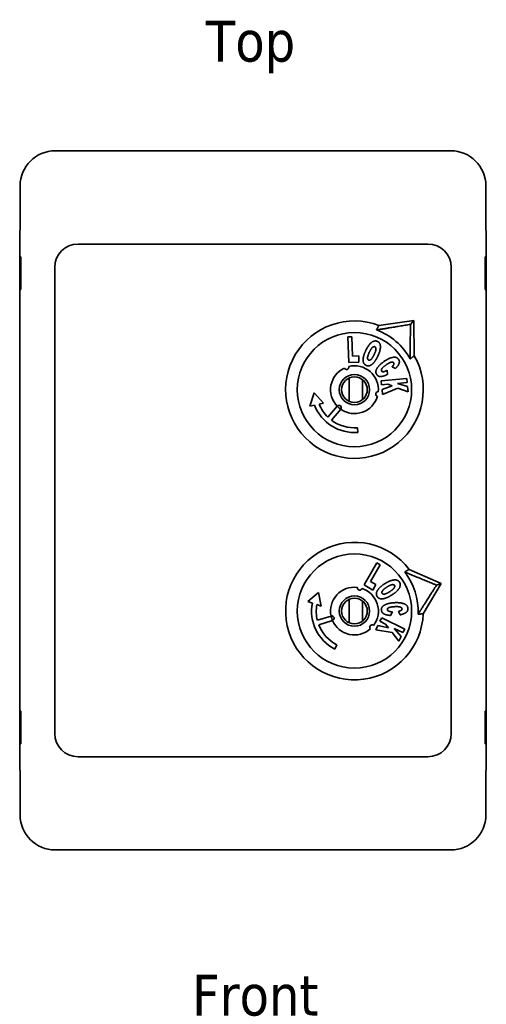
# Model space of a CAD drawing. Header units: millimetres. Extents: x 32 to 170, y 14 to 283.
# Tile 6 of 6: x 32 to 72, y 199 to 283. Entities that reach past the tile are written whole.
import ezdxf

# ---------------------------------------------------------------- set-up
doc = ezdxf.new("R2010")
doc.units = ezdxf.units.MM
doc.layers.add('Symbol (ISO)', color=7, linetype='Continuous', lineweight=25)
doc.layers.add('Visible (ISO)', color=7, linetype='Continuous', lineweight=35)
doc.styles.add('Label Text (ISO)', font='TAHOMA.TTF')

msp = doc.modelspace()

# ---------------------------------------------------------------- linework, layer by layer
at = {"layer": 'Visible (ISO)'}
for p, q in [((69.438, 272.058), (35.508, 272.058)), ((32.508, 269.059), (32.508, 267.754)), ((72.438, 267.754), (72.438, 269.059)), ((32.508, 267.754), (32.495, 262.704)), ((72.451, 262.704), (72.438, 267.754)), ((37.473, 264.054), (67.473, 264.054)), ((32.525, 262.954), (32.558, 262.954)), ((32.525, 260.154), (32.525, 262.954)), ((32.558, 262.954), (32.558, 260.154)), ((72.389, 260.154), (72.389, 262.954)), ((72.389, 262.954), (72.422, 262.954)), ((72.422, 262.954), (72.422, 260.154)), ((32.482, 262.704), (32.473, 259.216)), ((32.495, 262.704), (32.482, 262.704)), ((35.473, 222.054), (35.473, 262.054)), ((69.473, 262.054), (69.473, 222.054)), ((72.464, 262.704), (72.451, 262.704)), ((72.473, 259.216), (72.464, 262.704)), ((32.558, 260.154), (32.525, 260.154)), ((72.422, 260.154), (72.389, 260.154)), ((32.473, 224.891), (32.473, 259.216)), ((72.473, 259.216), (72.473, 224.891)), ((63.268, 257.069), (66.248, 257.479)), ((65.974, 257.159), (66.248, 257.479)), ((66.248, 257.479), (66.302, 254.47)), ((60.605, 256.086), (60.946, 256.098)), ((60.686, 253.887), (60.605, 256.086)), ((60.946, 256.098), (61.007, 254.442)), ((61.007, 254.442), (61.536, 254.461)), ((61.536, 254.461), (61.556, 253.919)), ((61.556, 253.919), (60.686, 253.887)), ((64.677, 253.358), (64.395, 253.527)), ((63.976, 253.218), (64, 252.87)), ((60.723, 250.55), (60.723, 252.557)), ((61.873, 252.402), (61.873, 250.705)), ((63.462, 252.303), (65.652, 252.515)), ((63.495, 251.964), (63.462, 252.303)), ((64.024, 252.015), (63.495, 251.964)), ((63.534, 251.559), (64.409, 251.876)), ((64.409, 251.876), (64.024, 252.015)), ((65.684, 252.175), (64.856, 252.095)), ((64.856, 252.095), (65.719, 251.821)), ((65.652, 252.515), (65.684, 252.175)), ((57.358, 250.138), (57.709, 251.286)), ((57.709, 251.286), (58.527, 250.409)), ((63.574, 251.142), (63.534, 251.559)), ((64.9, 251.689), (63.574, 251.142)), ((65.762, 251.372), (64.9, 251.689)), ((65.719, 251.821), (65.762, 251.372)), ((57.745, 250.228), (57.358, 250.138)), ((58.527, 250.409), (58.139, 250.319)), ((58.894, 249.2), (59.694, 250.134)), ((59.998, 249.874), (59.198, 248.94)), ((61.426, 248.287), (61.456, 247.888)), ((61.992, 234.792), (63.084, 236.702)), ((63.084, 236.702), (63.38, 236.533)), ((63.38, 236.533), (62.557, 235.094)), ((65.864, 236.132), (68.612, 234.905)), ((62.557, 235.094), (63.017, 234.831)), ((57.186, 233.366), (58.09, 234.156)), ((58.09, 234.156), (58.322, 232.978)), ((62.748, 234.36), (61.992, 234.792)), ((63.017, 234.831), (62.748, 234.36)), ((68.612, 234.905), (67.069, 232.322)), ((68.21, 234.778), (68.612, 234.905)), ((57.561, 233.238), (57.186, 233.366)), ((60.723, 231.55), (60.723, 233.557)), ((61.873, 233.402), (61.873, 231.705)), ((58.322, 232.978), (57.944, 233.107)), ((64.432, 232.487), (64.269, 232.179)), ((65.101, 232.236), (64.951, 232.528)), ((57.995, 231.759), (59.168, 232.129)), ((59.288, 231.748), (58.116, 231.377)), ((63.361, 231.676), (63.513, 231.982)), ((63.837, 231.44), (63.361, 231.676)), ((63.513, 231.982), (65.484, 231.005)), ((62.995, 230.936), (63.181, 231.312)), ((64.409, 230.701), (62.995, 230.936)), ((63.181, 231.312), (64.091, 231.118)), ((64.091, 231.118), (63.837, 231.44)), ((64.974, 229.977), (64.409, 230.701)), ((65.332, 230.7), (64.587, 231.069)), ((64.587, 231.069), (65.174, 230.381)), ((65.484, 231.005), (65.332, 230.7)), ((65.174, 230.381), (64.974, 229.977)), ((59.663, 229.647), (59.478, 229.292)), ((32.473, 224.891), (32.482, 221.404)), ((72.464, 221.404), (72.473, 224.891)), ((32.525, 223.954), (32.558, 223.954)), ((32.525, 221.154), (32.525, 223.954)), ((32.558, 223.954), (32.558, 221.154)), ((72.389, 221.154), (72.389, 223.954)), ((72.389, 223.954), (72.422, 223.954)), ((72.422, 223.954), (72.422, 221.154)), ((32.482, 221.404), (32.495, 221.404)), ((32.495, 221.404), (32.508, 216.354)), ((72.438, 216.354), (72.451, 221.404)), ((72.451, 221.404), (72.464, 221.404)), ((32.558, 221.154), (32.525, 221.154)), ((72.422, 221.154), (72.389, 221.154)), ((67.473, 220.054), (37.473, 220.054)), ((32.508, 216.354), (32.508, 215.049)), ((72.438, 215.049), (72.438, 216.354)), ((35.508, 212.049), (69.438, 212.049))]:
    msp.add_line(p, q, dxfattribs=at)
for centre, radius in [((61.173, 251.554), 4.9), ((61.173, 251.554), 1.3), ((61.173, 251.554), 1.1), ((61.173, 232.554), 4.9), ((61.173, 232.554), 1.3), ((61.173, 232.554), 1.1)]:
    msp.add_circle(centre, radius, dxfattribs=at)
for centre, radius, start, end in [((37.473, 262.054), 2, 90, 180), ((67.473, 262.054), 2, 0, 90), ((61.173, 251.554), 5.9, 69.20817, 29.62875), ((61.173, 251.554), 5.46, 28.97747, 69.85944), ((60.492, 253.487), 0.2, 202.21448, 16.62243), ((61.173, 251.554), 2.05, 355.01051, 103.82641), ((61.173, 251.554), 2.05, 115.01051, 223.81972), ((61.173, 251.554), 2.05, 235.0172, 343.82641), ((63.188, 251.177), 0.2, 82.21448, 256.62243), ((61.173, 251.554), 3.676, 201.144, 274.41846), ((61.173, 251.554), 3.276, 202.14414, 225.91851), ((59.846, 250.004), 0.2, 319.41846, 139.41846), ((61.173, 251.554), 2.05, 223.81972, 235.0172), ((61.173, 251.554), 3.276, 232.91841, 274.41846), ((61.173, 232.554), 5.9, 37.33376, 357.75433), ((61.173, 232.554), 5.46, 357.10306, 37.98503), ((61.173, 232.554), 2.05, 83.1361, 191.94531), ((61.615, 234.555), 0.2, 170.34007, 344.74802), ((61.173, 232.554), 2.05, 323.1361, 71.95199), ((61.173, 232.554), 3.676, 169.26959, 242.54404), ((61.173, 232.554), 3.276, 170.26973, 194.0441), ((59.228, 231.939), 0.2, 287.54404, 107.54404), ((61.173, 232.554), 2.05, 191.94531, 203.14278), ((61.173, 232.554), 2.05, 203.14278, 311.95199), ((61.173, 232.554), 3.276, 201.04399, 242.54404), ((62.686, 231.17), 0.2, 50.34007, 224.74802), ((37.473, 222.054), 2, 180, 270), ((67.473, 222.054), 2, 270, 0)]:
    msp.add_arc(centre, radius, start, end, dxfattribs=at)
for centre, major_axis in [((35.508, 269.058), (-2.121, 2.121)), ((69.438, 269.058), (2.121, 2.121)), ((35.508, 215.049), (-2.121, -2.121)), ((69.438, 215.049), (2.121, -2.121))]:
    msp.add_ellipse(centre, major_axis=major_axis, ratio=0.999924, start_param=5.497825, end_param=7.068545, dxfattribs=at)
for points, weights in [([(65.974, 257.159), (64.29, 256.874), (63.053, 256.679)], [1, 1.0294652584, 1]), ([(63.1, 256.764), (63.181, 256.911), (63.268, 257.069)], [1, 1.00068728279, 1]), ([(65.949, 254.199), (65.952, 255.45), (65.974, 257.159)], [1, 1.0294652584, 1]), ([(63.053, 256.679), (63.076, 256.721), (63.1, 256.764)], [1, 1.0000583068, 1]), ([(66.302, 254.47), (66.159, 254.36), (66.026, 254.258)], [1, 1.00068728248, 1]), ([(66.026, 254.258), (65.987, 254.228), (65.949, 254.199)], [1, 1.00005830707, 1]), ([(65.476, 235.914), (65.518, 235.937), (65.561, 235.961)], [1, 1.0000583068, 1]), ([(68.21, 234.778), (66.629, 235.426), (65.476, 235.914)], [1, 1.0294652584, 1]), ([(65.561, 235.961), (65.707, 236.043), (65.864, 236.132)], [1, 1.00068728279, 1]), ([(66.626, 232.278), (67.289, 233.34), (68.21, 234.778)], [1, 1.0294652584, 1]), ([(66.722, 232.288), (66.673, 232.283), (66.626, 232.278)], [1, 1.00005830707, 1]), ([(67.069, 232.322), (66.889, 232.305), (66.722, 232.288)], [1, 1.00068728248, 1])]:
    msp.add_rational_spline(points, weights, degree=2, dxfattribs=at)
for points in [[(62.139, 254.913), (62.37, 255.399), (62.9, 255.813), (63.142, 255.698)], [(62.445, 254.763), (62.589, 255.067), (62.828, 255.278), (62.92, 255.234)], [(62.92, 255.234), (63.017, 255.188), (63.006, 254.874), (62.873, 254.593)], [(63.142, 255.698), (63.389, 255.58), (63.405, 254.919), (63.177, 254.439)], [(62.176, 253.637), (62.008, 253.717), (61.89, 254.035), (61.973, 254.565), (62.139, 254.913)], [(63.177, 254.439), (63.011, 254.091), (62.683, 253.701), (62.343, 253.557), (62.176, 253.637)], [(62.385, 254.1), (62.288, 254.146), (62.302, 254.463), (62.445, 254.763)], [(62.873, 254.593), (62.714, 254.26), (62.483, 254.054), (62.385, 254.1)], [(63.092, 252.844), (62.99, 252.989), (63.03, 253.297), (63.365, 253.734), (63.7, 253.968)], [(63.899, 253.692), (63.599, 253.481), (63.442, 253.234), (63.499, 253.152)], [(63.7, 253.968), (64.147, 254.282), (64.794, 254.381), (64.947, 254.163)], [(64.281, 253.903), (64.142, 253.862), (63.899, 253.692)], [(64.536, 253.864), (64.469, 253.96), (64.281, 253.903)], [(64.395, 253.527), (64.468, 253.597), (64.495, 253.639)], [(64.495, 253.639), (64.543, 253.706), (64.565, 253.823), (64.536, 253.864)], [(64.947, 254.163), (65.066, 253.993), (64.928, 253.604), (64.677, 253.358)], [(64, 252.87), (63.778, 252.751), (63.428, 252.663), (63.177, 252.722), (63.092, 252.844)], [(63.499, 253.152), (63.555, 253.073), (63.791, 253.116), (63.976, 253.218)], [(63.767, 234.897), (64.22, 235.187), (64.888, 235.259), (65.034, 235.033)], [(65.034, 235.033), (65.181, 234.803), (64.845, 234.233), (64.398, 233.946)], [(63.125, 233.793), (63.024, 233.949), (63.092, 234.283), (63.443, 234.689), (63.767, 234.897)], [(63.547, 234.076), (63.489, 234.167), (63.668, 234.428), (63.948, 234.608)], [(64.221, 234.237), (63.911, 234.038), (63.605, 233.985), (63.547, 234.076)], [(63.948, 234.608), (64.231, 234.79), (64.545, 234.842), (64.6, 234.757)], [(64.6, 234.757), (64.658, 234.666), (64.483, 234.405), (64.221, 234.237)], [(64.398, 233.946), (64.074, 233.737), (63.589, 233.58), (63.225, 233.638), (63.125, 233.793)], [(63.484, 232.636), (63.474, 232.814), (63.671, 233.053), (64.186, 233.247), (64.594, 233.27)], [(64.594, 233.27), (65.14, 233.3), (65.741, 233.043), (65.756, 232.777)], [(64.269, 232.179), (64.017, 232.195), (63.674, 232.305), (63.492, 232.488), (63.484, 232.636)], [(64.617, 232.93), (64.251, 232.91), (63.987, 232.783), (63.993, 232.683)], [(63.993, 232.683), (63.998, 232.586), (64.221, 232.499), (64.432, 232.487)], [(65.053, 232.907), (64.913, 232.946), (64.617, 232.93)], [(64.951, 232.528), (65.05, 232.549), (65.095, 232.57)], [(65.249, 232.74), (65.243, 232.856), (65.053, 232.907)], [(65.095, 232.57), (65.172, 232.602), (65.252, 232.689), (65.249, 232.74)], [(65.756, 232.777), (65.767, 232.569), (65.445, 232.312), (65.101, 232.236)]]:
    msp.add_open_spline(points, degree=2, dxfattribs=at)

# ---------------------------------------------------------------- texts
at = {"layer": 'Symbol (ISO)', "insert": (48.429, 278.714), "char_height": 3.5, "attachment_point": 7, "line_spacing_factor": 1.16, "style": 'Label Text (ISO)'}
msp.add_mtext('Top', dxfattribs=at)
at = {"layer": 'Symbol (ISO)', "insert": (47.247, 197.772), "char_height": 3.5, "attachment_point": 7, "style": 'Label Text (ISO)'}
msp.add_mtext('Front', dxfattribs=at)

doc.saveas('drawing.dxf')
